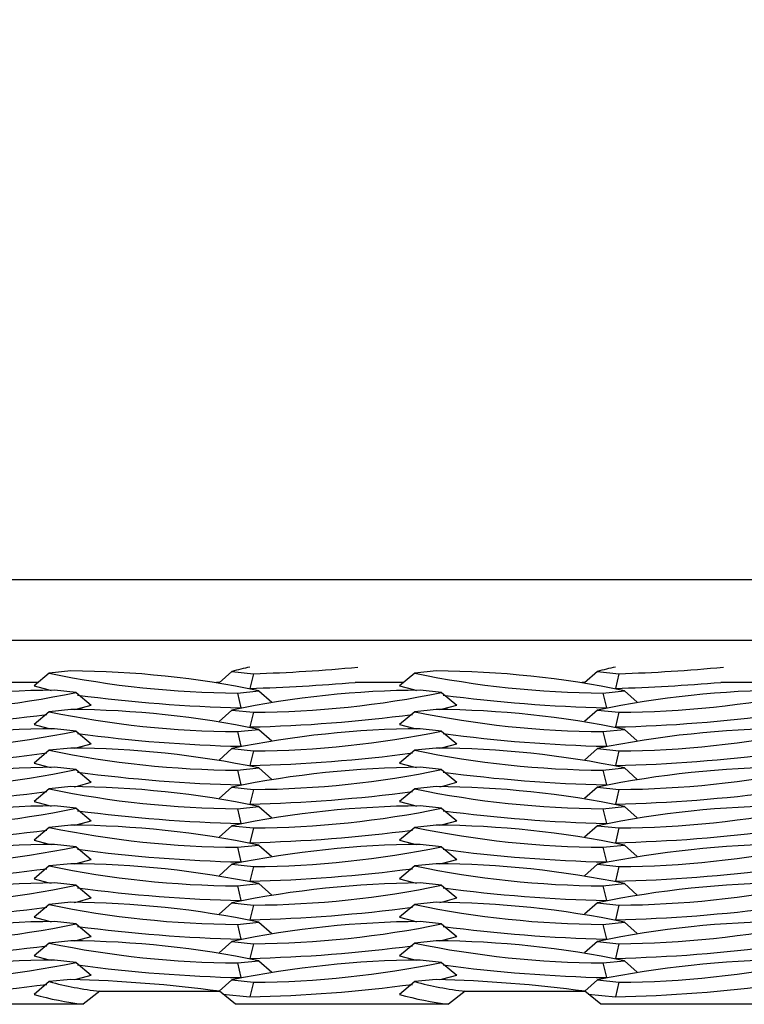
# Model space of a CAD drawing. Extents: x 0 to 17, y 0 to 11.
# Tile 52 of 81: x 13.029 to 13.184, y 4.736 to 4.947. Entities that reach past the tile are written whole.
import ezdxf

# ---------------------------------------------------------------- set-up
doc = ezdxf.new("R2010")
doc.units = 0
doc.header["$LTSCALE"] = 0.5
doc.header["$MEASUREMENT"] = 0
doc.layers.get('0').update_dxf_attribs({"linetype": 'CONTINUOUS'})
doc.layers.get('DEFPOINTS').update_dxf_attribs({"linetype": 'CONTINUOUS'})
doc.layers.add('E66R', color=7, linetype='CONTINUOUS')
doc.styles.add('Arial', font='arial.ttf', dxfattribs={"height": 0.09375})
doc.styles.add('SLDTEXTSTYLE0', font='TXT', dxfattribs={"width": 0.605})
doc.dimstyles.new('SLDDIMSTYLE0', dxfattribs={"dimtxt": 0.125, "dimasz": 0.15, "dimexe": 0, "dimexo": 0.0625, "dimgap": 0.03125, "dimtad": 0, "dimtih": 1, "dimtoh": 1, "dimdec": 3, "dimlfac": 4, "dimrnd": 1e-09, "dimzin": 12, "dimdsep": 46, "dimtxsty": 'SLDTEXTSTYLE0', "dimsah": 1, "dimcen": 0.09, "dimadec": 0, "dimazin": 3, "dimtfac": 1, "dimtdec": 3, "dimtofl": 0, "dimtmove": 0, "dimatfit": 3, "dimfxl": 1, "dimfrac": 2, "dimtolj": 1, "dimtzin": 12, "dimarcsym": 0})

# ---------------------------------------------------------------- blocks, each defined once
blk = doc.blocks.new('*D7')
at = {"layer": 'DEFPOINTS', "color": 0, "linetype": 'Continuous', "transparency": 16777216}
for p in [(14.07484555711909, 5.097803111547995), (9.574845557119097, 4.823060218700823), (14.07484555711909, 4.823060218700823)]:
    blk.add_point(p, dxfattribs=at)
at = {"layer": 'E66R', "color": 0, "linetype": 'Continuous', "lineweight": -2, "transparency": 16777216}
for p, q in [((9.574845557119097, 4.885560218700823), (9.574845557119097, 5.097803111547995)), ((9.724845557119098, 5.097803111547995), (11.70304303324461, 5.097803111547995)), ((13.92484555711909, 5.097803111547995), (11.94664808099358, 5.097803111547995)), ((14.07484555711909, 4.885560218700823), (14.07484555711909, 5.097803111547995))]:
    blk.add_line(p, q, dxfattribs=at)
at = {"layer": 'E66R', "color": 0, "linetype": 'Continuous', "transparency": 16777216}
for points in [[(9.724845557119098, 5.122803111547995), (9.724845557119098, 5.072803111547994), (9.574845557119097, 5.097803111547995)], [(13.92484555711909, 5.122803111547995), (13.92484555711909, 5.072803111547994), (14.07484555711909, 5.097803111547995)]]:
    blk.add_solid(points, dxfattribs=at)
at = {"layer": 'E66R', "color": 0, "linetype": 'Continuous', "transparency": 16777216, "insert": (11.8248455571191, 5.145669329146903), "char_height": 0.09375, "attachment_point": 2, "style": 'Arial'}
blk.add_mtext('\\A1;66"', dxfattribs=at)
blk = doc.blocks.new('*D14')
at = {"layer": 'DEFPOINTS', "color": 0, "linetype": 'Continuous', "transparency": 16777216}
for p in [(15.07484555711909, 5.347803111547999), (8.574845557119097, 4.795716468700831), (15.07484555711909, 4.795716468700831)]:
    blk.add_point(p, dxfattribs=at)
at = {"layer": 'E66R', "color": 0, "linetype": 'Continuous', "lineweight": -2, "transparency": 16777216}
for p, q in [((8.574845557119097, 4.858216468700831), (8.574845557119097, 5.347803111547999)), ((8.724845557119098, 5.347803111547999), (11.70329883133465, 5.347803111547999)), ((14.92484555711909, 5.347803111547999), (11.94639228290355, 5.347803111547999)), ((15.07484555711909, 4.858216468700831), (15.07484555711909, 5.347803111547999))]:
    blk.add_line(p, q, dxfattribs=at)
at = {"layer": 'E66R', "color": 0, "linetype": 'Continuous', "transparency": 16777216}
for points in [[(8.724845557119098, 5.372803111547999), (8.724845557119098, 5.322803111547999), (8.574845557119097, 5.347803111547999)], [(14.92484555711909, 5.372803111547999), (14.92484555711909, 5.322803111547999), (15.07484555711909, 5.347803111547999)]]:
    blk.add_solid(points, dxfattribs=at)
at = {"layer": 'E66R', "color": 0, "linetype": 'Continuous', "transparency": 16777216, "insert": (11.8248455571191, 5.395669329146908), "char_height": 0.09375, "attachment_point": 2, "style": 'Arial'}
blk.add_mtext('\\A1;98"', dxfattribs=at)

msp = doc.modelspace()

# ---------------------------------------------------------------- linework, layer by layer
at = {"color": 7, "linetype": 'Continuous', "lineweight": 25}
for p, q in [((13.30922055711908, 4.826966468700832), (12.93422055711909, 4.826966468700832)), ((13.30922055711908, 4.813939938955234), (12.93422055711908, 4.813939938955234)), ((13.03525584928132, 4.806983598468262), (13.03203058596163, 4.804266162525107)), ((13.03985386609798, 4.807468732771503), (13.03525584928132, 4.806983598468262)), ((13.07431319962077, 4.807347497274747), (13.07156691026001, 4.804898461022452)), ((13.07431319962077, 4.807347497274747), (13.07891121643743, 4.806862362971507)), ((13.07891121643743, 4.806862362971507), (13.07815900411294, 4.803725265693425)), ((13.11338084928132, 4.806983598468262), (13.11015558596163, 4.804266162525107)), ((13.11797886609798, 4.807468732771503), (13.11338084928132, 4.806983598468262)), ((13.15243819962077, 4.807347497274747), (13.14969191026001, 4.804898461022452)), ((13.15243819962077, 4.807347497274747), (13.15703621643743, 4.806862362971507)), ((13.15703621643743, 4.806862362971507), (13.15628400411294, 4.803725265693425)), ((13.0329353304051, 4.805028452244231), (13.02254366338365, 4.805028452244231)), ((13.04100291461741, 4.802862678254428), (13.03640489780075, 4.803347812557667)), ((13.07171267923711, 4.805028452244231), (13.07101781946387, 4.805028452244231)), ((13.1110603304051, 4.805028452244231), (13.10066866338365, 4.805028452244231)), ((13.11912791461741, 4.802862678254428), (13.11452989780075, 4.803347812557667)), ((13.14983767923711, 4.805028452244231), (13.14914281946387, 4.805028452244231)), ((13.18918533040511, 4.805028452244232), (13.17879366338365, 4.805028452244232)), ((13.04100291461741, 4.802862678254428), (13.0442281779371, 4.800145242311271)), ((13.07547254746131, 4.802740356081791), (13.08007056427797, 4.803225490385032)), ((13.07547254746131, 4.802740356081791), (13.0762247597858, 4.799603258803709)), ((13.08007056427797, 4.803225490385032), (13.08283072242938, 4.800764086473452)), ((13.11912791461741, 4.802862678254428), (13.1223531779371, 4.800145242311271)), ((13.15359754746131, 4.802740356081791), (13.15819556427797, 4.803225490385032)), ((13.15359754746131, 4.802740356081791), (13.1543497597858, 4.799603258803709)), ((13.15819556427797, 4.803225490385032), (13.16095572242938, 4.800764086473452)), ((13.03985386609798, 4.799225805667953), (13.03525584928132, 4.798740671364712)), ((13.07431319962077, 4.799104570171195), (13.07156691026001, 4.7966555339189)), ((13.07431319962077, 4.799104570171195), (13.07891121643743, 4.798619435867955)), ((13.11797886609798, 4.799225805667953), (13.11338084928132, 4.798740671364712)), ((13.15243819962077, 4.799104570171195), (13.14969191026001, 4.7966555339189)), ((13.15243819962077, 4.799104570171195), (13.15703621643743, 4.798619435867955)), ((13.03525584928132, 4.798740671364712), (13.03203058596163, 4.796023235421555)), ((13.07891121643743, 4.798619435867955), (13.07815900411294, 4.795482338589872)), ((13.11338084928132, 4.798740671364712), (13.11015558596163, 4.796023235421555)), ((13.15703621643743, 4.798619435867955), (13.15628400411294, 4.795482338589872)), ((13.04100291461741, 4.794619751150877), (13.03640489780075, 4.795104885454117)), ((13.07547254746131, 4.794497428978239), (13.08007056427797, 4.794982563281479)), ((13.08007056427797, 4.794982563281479), (13.08283072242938, 4.792521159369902)), ((13.11912791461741, 4.794619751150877), (13.11452989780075, 4.795104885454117)), ((13.15359754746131, 4.794497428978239), (13.15819556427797, 4.794982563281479)), ((13.15819556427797, 4.794982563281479), (13.16095572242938, 4.792521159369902)), ((13.04100291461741, 4.794619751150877), (13.0442281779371, 4.79190231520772)), ((13.07547254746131, 4.794497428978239), (13.0762247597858, 4.791360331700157)), ((13.11912791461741, 4.794619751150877), (13.1223531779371, 4.79190231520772)), ((13.15359754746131, 4.794497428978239), (13.1543497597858, 4.791360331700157)), ((13.03985386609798, 4.7909828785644), (13.03525584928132, 4.79049774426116)), ((13.07431319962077, 4.790861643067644), (13.07156691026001, 4.788412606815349)), ((13.07431319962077, 4.790861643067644), (13.07891121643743, 4.790376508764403)), ((13.11797886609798, 4.7909828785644), (13.11338084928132, 4.79049774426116)), ((13.15243819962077, 4.790861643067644), (13.14969191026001, 4.788412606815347)), ((13.15243819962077, 4.790861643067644), (13.15703621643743, 4.790376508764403)), ((13.03525584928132, 4.79049774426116), (13.03203058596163, 4.787780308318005)), ((13.07891121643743, 4.790376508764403), (13.07815900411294, 4.787239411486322)), ((13.11338084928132, 4.79049774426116), (13.11015558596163, 4.787780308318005)), ((13.15703621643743, 4.790376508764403), (13.15628400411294, 4.787239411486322)), ((13.04100291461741, 4.786376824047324), (13.03640489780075, 4.786861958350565)), ((13.0754725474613, 4.786254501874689), (13.08007056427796, 4.786739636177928)), ((13.08007056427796, 4.786739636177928), (13.08283072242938, 4.78427823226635)), ((13.11912791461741, 4.786376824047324), (13.11452989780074, 4.786861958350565)), ((13.1535975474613, 4.786254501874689), (13.15819556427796, 4.786739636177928)), ((13.15819556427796, 4.786739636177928), (13.16095572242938, 4.78427823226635)), ((13.04100291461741, 4.786376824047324), (13.0442281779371, 4.783659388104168)), ((13.0754725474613, 4.786254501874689), (13.07622475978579, 4.783117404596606)), ((13.11912791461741, 4.786376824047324), (13.12235317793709, 4.783659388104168)), ((13.1535975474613, 4.786254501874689), (13.15434975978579, 4.783117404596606)), ((13.03525584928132, 4.782254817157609), (13.03203058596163, 4.779537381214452)), ((13.03985386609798, 4.782739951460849), (13.03525584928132, 4.782254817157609)), ((13.07431319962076, 4.782618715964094), (13.07156691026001, 4.780169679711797)), ((13.07431319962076, 4.782618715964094), (13.07891121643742, 4.782133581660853)), ((13.11338084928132, 4.782254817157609), (13.11015558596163, 4.779537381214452)), ((13.11797886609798, 4.782739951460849), (13.11338084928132, 4.782254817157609)), ((13.15243819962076, 4.782618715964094), (13.14969191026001, 4.780169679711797)), ((13.15243819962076, 4.782618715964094), (13.15703621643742, 4.782133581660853)), ((13.07891121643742, 4.782133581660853), (13.07815900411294, 4.778996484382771)), ((13.15703621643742, 4.782133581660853), (13.15628400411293, 4.778996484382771)), ((13.04100291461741, 4.778133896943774), (13.03640489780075, 4.778619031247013)), ((13.04100291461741, 4.778133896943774), (13.0442281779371, 4.775416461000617)), ((13.0754725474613, 4.778011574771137), (13.08007056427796, 4.778496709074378)), ((13.08007056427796, 4.778496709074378), (13.08283072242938, 4.776035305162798)), ((13.11912791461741, 4.778133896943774), (13.11452989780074, 4.778619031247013)), ((13.11912791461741, 4.778133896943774), (13.12235317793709, 4.775416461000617)), ((13.1535975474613, 4.778011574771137), (13.15819556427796, 4.778496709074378)), ((13.15819556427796, 4.778496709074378), (13.16095572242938, 4.776035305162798)), ((13.0754725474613, 4.778011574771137), (13.0762247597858, 4.774874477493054)), ((13.1535975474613, 4.778011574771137), (13.1543497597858, 4.774874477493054)), ((13.03525584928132, 4.774011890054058), (13.03203058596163, 4.771294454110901)), ((13.03985386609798, 4.774497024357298), (13.03525584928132, 4.774011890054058)), ((13.07431319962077, 4.774375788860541), (13.07156691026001, 4.771926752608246)), ((13.07431319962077, 4.774375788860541), (13.07891121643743, 4.773890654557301)), ((13.07891121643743, 4.773890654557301), (13.07815900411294, 4.770753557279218)), ((13.11338084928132, 4.774011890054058), (13.11015558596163, 4.771294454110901)), ((13.11797886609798, 4.774497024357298), (13.11338084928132, 4.774011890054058)), ((13.15243819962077, 4.774375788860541), (13.14969191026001, 4.771926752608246)), ((13.15243819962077, 4.774375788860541), (13.15703621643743, 4.773890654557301)), ((13.15703621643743, 4.773890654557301), (13.15628400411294, 4.770753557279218)), ((13.04100291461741, 4.769890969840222), (13.03640489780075, 4.770376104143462)), ((13.04100291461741, 4.769890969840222), (13.0442281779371, 4.767173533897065)), ((13.07547254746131, 4.769768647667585), (13.08007056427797, 4.770253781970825)), ((13.07547254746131, 4.769768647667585), (13.0762247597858, 4.766631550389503)), ((13.08007056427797, 4.770253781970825), (13.08283072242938, 4.767792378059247)), ((13.11912791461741, 4.769890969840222), (13.11452989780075, 4.770376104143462)), ((13.11912791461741, 4.769890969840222), (13.1223531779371, 4.767173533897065)), ((13.15359754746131, 4.769768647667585), (13.15819556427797, 4.770253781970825)), ((13.15359754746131, 4.769768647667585), (13.1543497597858, 4.766631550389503)), ((13.15819556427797, 4.770253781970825), (13.16095572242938, 4.767792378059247)), ((13.03525584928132, 4.765768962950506), (13.03203058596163, 4.763051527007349)), ((13.03985386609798, 4.766254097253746), (13.03525584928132, 4.765768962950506)), ((13.07431319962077, 4.76613286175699), (13.07156691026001, 4.763683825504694)), ((13.07431319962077, 4.76613286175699), (13.07891121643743, 4.76564772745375)), ((13.07891121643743, 4.76564772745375), (13.07815900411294, 4.762510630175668)), ((13.11338084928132, 4.765768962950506), (13.11015558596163, 4.763051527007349)), ((13.11797886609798, 4.766254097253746), (13.11338084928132, 4.765768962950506)), ((13.15243819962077, 4.76613286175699), (13.14969191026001, 4.763683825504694)), ((13.15243819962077, 4.76613286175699), (13.15703621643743, 4.76564772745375)), ((13.15703621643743, 4.76564772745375), (13.15628400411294, 4.762510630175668)), ((13.04100291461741, 4.761648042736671), (13.03640489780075, 4.76213317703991)), ((13.04100291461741, 4.761648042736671), (13.0442281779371, 4.758930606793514)), ((13.07547254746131, 4.761525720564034), (13.08007056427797, 4.762010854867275)), ((13.07547254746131, 4.761525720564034), (13.0762247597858, 4.758388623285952)), ((13.08007056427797, 4.762010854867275), (13.08283072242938, 4.759549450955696)), ((13.11912791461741, 4.761648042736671), (13.11452989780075, 4.76213317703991)), ((13.11912791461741, 4.761648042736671), (13.1223531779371, 4.758930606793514)), ((13.15359754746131, 4.761525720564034), (13.15819556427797, 4.762010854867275)), ((13.15359754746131, 4.761525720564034), (13.1543497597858, 4.758388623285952)), ((13.15819556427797, 4.762010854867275), (13.16095572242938, 4.759549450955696)), ((13.03525584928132, 4.757526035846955), (13.03203058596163, 4.754808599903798)), ((13.03985386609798, 4.758011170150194), (13.03525584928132, 4.757526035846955)), ((13.07431319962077, 4.757889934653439), (13.07156691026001, 4.755440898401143)), ((13.07431319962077, 4.757889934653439), (13.07891121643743, 4.757404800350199)), ((13.07891121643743, 4.757404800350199), (13.07815900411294, 4.754267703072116)), ((13.11338084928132, 4.757526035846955), (13.11015558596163, 4.754808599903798)), ((13.11797886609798, 4.758011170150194), (13.11338084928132, 4.757526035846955)), ((13.15243819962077, 4.757889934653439), (13.14969191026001, 4.755440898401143)), ((13.15243819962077, 4.757889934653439), (13.15703621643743, 4.757404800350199)), ((13.15703621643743, 4.757404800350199), (13.15628400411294, 4.754267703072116)), ((13.04100291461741, 4.75340511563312), (13.03640489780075, 4.753890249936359)), ((13.04100291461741, 4.75340511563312), (13.0442281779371, 4.750687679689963)), ((13.07547254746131, 4.753282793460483), (13.08007056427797, 4.753767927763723)), ((13.07547254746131, 4.753282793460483), (13.0762247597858, 4.7501456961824)), ((13.08007056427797, 4.753767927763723), (13.08283072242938, 4.751306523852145)), ((13.11912791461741, 4.75340511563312), (13.11452989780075, 4.75389024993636)), ((13.11912791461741, 4.75340511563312), (13.1223531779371, 4.750687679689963)), ((13.15359754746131, 4.753282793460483), (13.15819556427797, 4.753767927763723)), ((13.15359754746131, 4.753282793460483), (13.1543497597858, 4.7501456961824)), ((13.15819556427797, 4.753767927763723), (13.16095572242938, 4.751306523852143)), ((13.03525584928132, 4.749283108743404), (13.03203058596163, 4.746565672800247)), ((13.03985386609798, 4.749768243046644), (13.03525584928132, 4.749283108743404)), ((13.07431319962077, 4.749647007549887), (13.07156691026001, 4.747197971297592)), ((13.07431319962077, 4.749647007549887), (13.07891121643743, 4.749161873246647)), ((13.07891121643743, 4.749161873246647), (13.07815900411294, 4.746024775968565)), ((13.11338084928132, 4.749283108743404), (13.11015558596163, 4.746565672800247)), ((13.11797886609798, 4.749768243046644), (13.11338084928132, 4.749283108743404)), ((13.15243819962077, 4.749647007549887), (13.14969191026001, 4.747197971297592)), ((13.15243819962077, 4.749647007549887), (13.15703621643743, 4.749161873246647)), ((13.15703621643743, 4.749161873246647), (13.15628400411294, 4.746024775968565)), ((13.04100291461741, 4.745162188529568), (13.03640489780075, 4.745647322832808)), ((13.04100291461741, 4.745162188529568), (13.0442281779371, 4.742444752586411)), ((13.07547254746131, 4.745039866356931), (13.08007056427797, 4.745525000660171)), ((13.07547254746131, 4.745039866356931), (13.0762247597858, 4.741902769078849)), ((13.08007056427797, 4.745525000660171), (13.08283072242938, 4.743063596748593)), ((13.11912791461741, 4.745162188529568), (13.11452989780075, 4.745647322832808)), ((13.11912791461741, 4.745162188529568), (13.1223531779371, 4.742444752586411)), ((13.15359754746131, 4.745039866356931), (13.15819556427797, 4.745525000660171)), ((13.15359754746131, 4.745039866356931), (13.1543497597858, 4.741902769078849)), ((13.15819556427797, 4.745525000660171), (13.16095572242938, 4.743063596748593)), ((13.03525584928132, 4.741040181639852), (13.03203058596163, 4.738322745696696)), ((13.03985386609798, 4.741525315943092), (13.03525584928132, 4.741040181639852)), ((13.07431319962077, 4.741404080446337), (13.07161479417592, 4.738997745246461)), ((13.07431319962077, 4.741404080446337), (13.07891121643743, 4.740918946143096)), ((13.07891121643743, 4.740918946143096), (13.07815900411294, 4.737781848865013)), ((13.11338084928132, 4.741040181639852), (13.11015558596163, 4.738322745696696)), ((13.11797886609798, 4.741525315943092), (13.11338084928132, 4.741040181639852)), ((13.15243819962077, 4.741404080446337), (13.14973979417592, 4.738997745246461)), ((13.15243819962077, 4.741404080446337), (13.15703621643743, 4.740918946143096)), ((13.15703621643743, 4.740918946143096), (13.15628400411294, 4.737781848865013)), ((13.04606198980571, 4.738996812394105), (13.04249835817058, 4.736200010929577)), ((13.04606198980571, 4.738996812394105), (13.07162275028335, 4.738996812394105)), ((13.07503970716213, 4.736200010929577), (13.07162275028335, 4.738996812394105)), ((13.0723595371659, 4.738393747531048), (13.07815900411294, 4.737781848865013)), ((13.12418698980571, 4.738996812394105), (13.12062335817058, 4.736200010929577)), ((13.12418698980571, 4.738996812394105), (13.14974775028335, 4.738996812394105)), ((13.15316470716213, 4.736200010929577), (13.14974775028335, 4.738996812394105)), ((13.1504845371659, 4.738393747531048), (13.15628400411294, 4.737781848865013)), ((13.04249835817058, 4.736200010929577), (12.99691470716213, 4.736200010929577)), ((13.12062335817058, 4.736200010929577), (13.07503970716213, 4.736200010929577)), ((13.19874835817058, 4.736200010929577), (13.15316470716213, 4.736200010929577))]:
    msp.add_line(p, q, dxfattribs=at)
at = {"color": 7, "linetype": 'Continuous', "lineweight": 25, "flags": 128}
for points in [[(13.03203058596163, 4.804266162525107), (13.03498539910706, 4.803469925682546), (13.03566251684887, 4.803319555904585)], [(13.11015558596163, 4.804266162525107), (13.11311039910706, 4.803469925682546), (13.11378751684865, 4.803319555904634)], [(13.04059197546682, 4.799197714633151), (13.04127336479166, 4.79934900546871), (13.0442281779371, 4.800145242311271)], [(13.11871697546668, 4.799197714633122), (13.11939836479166, 4.79934900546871), (13.1223531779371, 4.800145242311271)], [(13.03203058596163, 4.796023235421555), (13.03498539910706, 4.795226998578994), (13.03566251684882, 4.795076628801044)], [(13.11015558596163, 4.796023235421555), (13.11311039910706, 4.795226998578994), (13.11378751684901, 4.795076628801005)], [(13.04059197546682, 4.790954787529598), (13.04127336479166, 4.791106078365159), (13.0442281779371, 4.79190231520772)], [(13.1187169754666, 4.790954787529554), (13.11939836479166, 4.791106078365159), (13.1223531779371, 4.79190231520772)], [(13.03203058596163, 4.787780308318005), (13.03498539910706, 4.786984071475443), (13.03566251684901, 4.786833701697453)], [(13.11015558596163, 4.787780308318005), (13.11311039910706, 4.786984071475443), (13.11378751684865, 4.786833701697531)], [(13.04059197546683, 4.782711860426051), (13.04127336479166, 4.782863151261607), (13.0442281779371, 4.783659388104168)], [(13.11871697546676, 4.782711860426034), (13.11939836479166, 4.782863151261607), (13.12235317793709, 4.783659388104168)], [(13.03203058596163, 4.779537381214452), (13.03498539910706, 4.778741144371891), (13.03566251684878, 4.77859077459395)], [(13.11015558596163, 4.779537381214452), (13.11311039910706, 4.778741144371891), (13.11378751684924, 4.778590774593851)], [(13.04059197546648, 4.774468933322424), (13.04127336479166, 4.774620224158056), (13.0442281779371, 4.775416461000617)], [(13.11871697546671, 4.774468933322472), (13.11939836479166, 4.774620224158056), (13.12235317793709, 4.775416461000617)], [(13.03203058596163, 4.771294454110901), (13.03498539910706, 4.77049821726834), (13.03566251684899, 4.770347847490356)], [(13.11015558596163, 4.771294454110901), (13.11311039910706, 4.77049821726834), (13.11378751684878, 4.770347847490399)], [(13.04059197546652, 4.766226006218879), (13.04127336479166, 4.766377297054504), (13.0442281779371, 4.767173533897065)], [(13.11871697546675, 4.766226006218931), (13.11939836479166, 4.766377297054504), (13.1223531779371, 4.767173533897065)], [(13.03203058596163, 4.763051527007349), (13.03498539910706, 4.762255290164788), (13.03566251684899, 4.762104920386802)], [(13.11015558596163, 4.763051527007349), (13.11311039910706, 4.762255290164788), (13.11378751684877, 4.762104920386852)], [(13.04059197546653, 4.757983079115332), (13.04127336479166, 4.758134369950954), (13.0442281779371, 4.758930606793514)], [(13.11871697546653, 4.757983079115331), (13.11939836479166, 4.758134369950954), (13.1223531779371, 4.758930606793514)], [(13.03203058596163, 4.754808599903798), (13.03498539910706, 4.754012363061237), (13.03566251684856, 4.753861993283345)], [(13.11015558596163, 4.754808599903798), (13.11311039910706, 4.754012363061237), (13.11378751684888, 4.753861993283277)], [(13.04059197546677, 4.749740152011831), (13.04127336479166, 4.749891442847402), (13.0442281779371, 4.750687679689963)], [(13.11871697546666, 4.749740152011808), (13.11939836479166, 4.749891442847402), (13.1223531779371, 4.750687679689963)], [(13.03203058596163, 4.746565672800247), (13.03498539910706, 4.745769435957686), (13.03566251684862, 4.745619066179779)], [(13.11015558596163, 4.746565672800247), (13.11311039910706, 4.745769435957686), (13.11378751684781, 4.745619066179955)], [(13.04059197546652, 4.741497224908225), (13.04127336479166, 4.74164851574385), (13.0442281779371, 4.742444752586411)], [(13.11871697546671, 4.741497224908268), (13.11939836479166, 4.74164851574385), (13.1223531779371, 4.742444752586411)]]:
    msp.add_lwpolyline(points, dxfattribs=at)
at = {"color": 7, "linetype": 'Continuous', "lineweight": 25}
for centre, radius, start, end in [((13.08664231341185, 4.764602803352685), 0.04448725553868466, 101.0119333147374, 106.0894720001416), ((13.065906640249, 5.191045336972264), 0.384403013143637, 271.9387192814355, 275.2760175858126), ((13.16476731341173, 4.764602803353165), 0.04448725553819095, 101.0119333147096, 106.0894720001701), ((13.14403164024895, 5.191045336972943), 0.3844030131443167, 271.9387192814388, 275.2760175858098), ((13.07667250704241, 5.006818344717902), 0.2040815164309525, 258.2909631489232, 269.6631100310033), ((13.0386539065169, 4.60339074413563), 0.204081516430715, 78.29096314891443, 89.66311003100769), ((13.15479750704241, 5.006818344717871), 0.2040815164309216, 258.2909631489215, 269.6631100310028), ((13.11677890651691, 4.603390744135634), 0.2040815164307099, 78.29096314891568, 89.66311003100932), ((13.03760485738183, 4.599269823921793), 0.2040815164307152, 90.3368899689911, 101.7090368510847), ((13.11572985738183, 4.599269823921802), 0.2040815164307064, 90.3368899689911, 101.7090368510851), ((13.06508335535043, 5.224631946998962), 0.4211097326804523, 271.7793460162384, 274.8474832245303), ((13.19385485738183, 4.599269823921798), 0.2040815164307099, 90.33688996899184, 101.7090368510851), ((13.14320835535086, 5.224631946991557), 0.4211097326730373, 271.7793460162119, 274.8474832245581), ((12.99958625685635, 5.002697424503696), 0.2040815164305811, 270.3368899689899, 281.7090368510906), ((13.08361226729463, 5.120824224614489), 0.3213059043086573, 262.4346050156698, 268.6825318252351), ((13.07771125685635, 5.002697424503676), 0.2040815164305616, 270.3368899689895, 281.7090368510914), ((13.16173726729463, 5.12082422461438), 0.3213059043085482, 262.4346050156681, 268.6825318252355), ((13.15583625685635, 5.002697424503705), 0.2040815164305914, 270.3368899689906, 281.709036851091), ((13.03865390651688, 4.595147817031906), 0.2040815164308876, 78.29096314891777, 89.66311003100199), ((13.11677890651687, 4.595147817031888), 0.2040815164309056, 78.29096314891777, 89.66311003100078), ((12.99257679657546, 5.117935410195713), 0.3225392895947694, 271.3248140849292, 277.5172654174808), ((13.07667250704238, 4.998575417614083), 0.2040815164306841, 258.290963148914, 269.6631100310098), ((13.07070179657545, 5.117935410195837), 0.3225392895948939, 271.3248140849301, 277.5172654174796), ((13.1547975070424, 4.998575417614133), 0.2040815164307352, 258.2909631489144, 269.6631100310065), ((13.14882679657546, 5.11793541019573), 0.3225392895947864, 271.3248140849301, 277.5172654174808), ((13.03760485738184, 4.5910268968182), 0.2040815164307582, 90.33688996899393, 101.7090368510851), ((13.11572985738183, 4.591026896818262), 0.2040815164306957, 90.33688996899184, 101.7090368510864), ((13.19385485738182, 4.59102689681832), 0.204081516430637, 90.33688996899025, 101.7090368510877), ((12.99958625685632, 4.994454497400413), 0.204081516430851, 270.3368899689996, 281.7090368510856), ((13.08361226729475, 5.112581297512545), 0.3213059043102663, 262.4346050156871, 268.6825318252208), ((13.07771125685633, 4.994454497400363), 0.2040815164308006, 270.3368899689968, 281.7090368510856), ((13.16173726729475, 5.112581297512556), 0.3213059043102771, 262.4346050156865, 268.6825318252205), ((13.15583625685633, 4.994454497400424), 0.2040815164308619, 270.3368899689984, 281.7090368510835), ((13.0386539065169, 4.586904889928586), 0.204081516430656, 78.29096314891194, 89.66311003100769), ((13.11677890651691, 4.586904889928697), 0.2040815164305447, 78.29096314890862, 89.66311003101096), ((12.99257679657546, 5.109692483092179), 0.3225392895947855, 271.3248140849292, 277.5172654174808), ((13.07667250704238, 4.990332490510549), 0.204081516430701, 258.2909631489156, 269.6631100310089), ((13.07070179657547, 5.109692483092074), 0.3225392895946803, 271.3248140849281, 277.5172654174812), ((13.15479750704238, 4.990332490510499), 0.2040815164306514, 258.2909631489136, 269.6631100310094), ((13.14882679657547, 5.109692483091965), 0.3225392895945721, 271.3248140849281, 277.5172654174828), ((13.03760485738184, 4.582783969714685), 0.2040815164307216, 90.3368899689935, 101.7090368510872), ((13.11572985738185, 4.582783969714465), 0.2040815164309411, 90.3368899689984, 101.7090368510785), ((13.19385485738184, 4.582783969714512), 0.2040815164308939, 90.33688996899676, 101.7090368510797), ((12.99958625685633, 4.986211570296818), 0.204081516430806, 270.3368899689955, 281.7090368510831), ((13.08361226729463, 5.104338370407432), 0.3213059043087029, 262.4346050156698, 268.6825318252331), ((13.07771125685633, 4.986211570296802), 0.20408151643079, 270.3368899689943, 281.7090368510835), ((13.16173726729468, 5.104338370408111), 0.3213059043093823, 262.4346050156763, 268.6825318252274), ((13.15583625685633, 4.986211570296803), 0.2040815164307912, 270.3368899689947, 281.7090368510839), ((13.07667250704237, 4.982089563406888), 0.2040815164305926, 258.2909631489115, 269.6631100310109), ((13.03865390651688, 4.578661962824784), 0.2040815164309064, 78.29096314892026, 89.66311003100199), ((13.15479750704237, 4.982089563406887), 0.2040815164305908, 258.2909631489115, 269.6631100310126), ((13.11677890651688, 4.578661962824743), 0.2040815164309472, 78.29096314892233, 89.66311003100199), ((12.99257679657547, 5.1014495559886), 0.3225392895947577, 271.3248140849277, 277.5172654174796), ((13.07070179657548, 5.101449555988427), 0.3225392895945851, 271.3248140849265, 277.5172654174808), ((13.14882679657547, 5.10144955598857), 0.3225392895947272, 271.3248140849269, 277.5172654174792), ((13.03760485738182, 4.57454104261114), 0.2040815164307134, 90.33688996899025, 101.7090368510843), ((12.99958625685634, 4.977968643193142), 0.2040815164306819, 270.3368899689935, 281.7090368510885), ((13.11572985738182, 4.574541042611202), 0.2040815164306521, 90.33688996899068, 101.7090368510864), ((13.07771125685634, 4.977968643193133), 0.2040815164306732, 270.3368899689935, 281.7090368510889), ((13.19385485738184, 4.574541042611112), 0.204081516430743, 90.33688996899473, 101.7090368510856), ((13.15583625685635, 4.9779686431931), 0.2040815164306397, 270.3368899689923, 281.7090368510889), ((13.08361226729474, 5.096095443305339), 0.321305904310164, 262.4346050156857, 268.6825318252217), ((13.16173726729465, 5.096095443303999), 0.321305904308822, 262.4346050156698, 268.6825318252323), ((13.0766725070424, 4.973846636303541), 0.2040815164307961, 258.2909631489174, 269.6631100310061), ((13.0386539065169, 4.570419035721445), 0.2040815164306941, 78.29096314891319, 89.66311003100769), ((13.1547975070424, 4.97384663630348), 0.204081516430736, 258.2909631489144, 269.6631100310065), ((13.1167789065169, 4.570419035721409), 0.2040815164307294, 78.29096314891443, 89.66311003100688), ((12.99257679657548, 5.093206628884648), 0.3225392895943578, 271.3248140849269, 277.5172654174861), ((13.07070179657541, 5.093206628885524), 0.3225392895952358, 271.324814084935, 277.5172654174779), ((13.14882679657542, 5.093206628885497), 0.3225392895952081, 271.324814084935, 277.5172654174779), ((13.03760485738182, 4.566298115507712), 0.2040815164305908, 90.336889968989, 101.7090368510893), ((12.99958625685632, 4.969725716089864), 0.2040815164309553, 270.3368899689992, 281.7090368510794), ((13.11572985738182, 4.566298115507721), 0.2040815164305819, 90.33688996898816, 101.7090368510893), ((13.07771125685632, 4.969725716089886), 0.2040815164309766, 270.3368899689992, 281.7090368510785), ((13.19385485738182, 4.566298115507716), 0.2040815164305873, 90.336889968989, 101.7090368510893), ((13.15583625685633, 4.969725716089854), 0.2040815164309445, 270.336889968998, 281.7090368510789), ((13.08361226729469, 5.087852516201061), 0.3213059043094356, 262.4346050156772, 268.6825318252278), ((13.16173726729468, 5.087852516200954), 0.3213059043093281, 262.434605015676, 268.6825318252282), ((13.07667250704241, 4.965603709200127), 0.2040815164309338, 258.2909631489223, 269.6631100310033), ((13.03865390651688, 4.562176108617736), 0.2040815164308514, 78.29096314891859, 89.66311003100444), ((13.15479750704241, 4.965603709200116), 0.2040815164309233, 258.2909631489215, 269.6631100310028), ((13.11677890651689, 4.562176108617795), 0.2040815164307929, 78.29096314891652, 89.66311003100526), ((12.99257679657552, 5.084963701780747), 0.322539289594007, 271.3248140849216, 277.5172654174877), ((13.07070179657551, 5.084963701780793), 0.3225392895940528, 271.3248140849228, 277.5172654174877), ((13.14882679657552, 5.084963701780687), 0.3225392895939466, 271.324814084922, 277.5172654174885), ((13.03760485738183, 4.558055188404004), 0.2040815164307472, 90.33688996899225, 101.7090368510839), ((12.99958625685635, 4.961482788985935), 0.2040815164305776, 270.3368899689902, 281.709036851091), ((13.11572985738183, 4.558055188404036), 0.2040815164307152, 90.3368899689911, 101.7090368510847), ((13.07771125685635, 4.961482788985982), 0.2040815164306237, 270.3368899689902, 281.7090368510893), ((13.19385485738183, 4.558055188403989), 0.2040815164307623, 90.33688996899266, 101.709036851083), ((13.15583625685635, 4.961482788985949), 0.2040815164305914, 270.3368899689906, 281.709036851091), ((13.08361226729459, 5.079609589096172), 0.3213059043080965, 262.4346050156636, 268.6825318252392), ((13.16173726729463, 5.079609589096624), 0.3213059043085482, 262.4346050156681, 268.6825318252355), ((13.07667250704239, 4.95736078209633), 0.2040815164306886, 258.290963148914, 269.6631100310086), ((13.03865390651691, 4.553933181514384), 0.2040815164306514, 78.29096314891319, 89.66311003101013), ((13.15479750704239, 4.957360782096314), 0.2040815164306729, 258.2909631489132, 269.6631100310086), ((13.11677890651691, 4.553933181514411), 0.2040815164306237, 78.29096314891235, 89.66311003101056), ((12.99257679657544, 5.076720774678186), 0.3225392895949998, 271.3248140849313, 277.5172654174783), ((13.07070179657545, 5.076720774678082), 0.3225392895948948, 271.3248140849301, 277.5172654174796), ((13.14882679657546, 5.076720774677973), 0.3225392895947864, 271.3248140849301, 277.5172654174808), ((13.03760485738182, 4.549812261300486), 0.2040815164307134, 90.33688996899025, 101.7090368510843), ((12.99958625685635, 4.953239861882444), 0.2040815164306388, 270.3368899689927, 281.7090368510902), ((13.08361226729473, 5.071366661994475), 0.3213059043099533, 262.4346050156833, 268.6825318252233), ((13.11572985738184, 4.549812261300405), 0.2040815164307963, 90.33688996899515, 101.7090368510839), ((13.07771125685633, 4.953239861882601), 0.2040815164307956, 270.3368899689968, 281.7090368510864), ((13.16173726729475, 5.071366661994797), 0.3213059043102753, 262.4346050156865, 268.6825318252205), ((13.19385485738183, 4.549812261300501), 0.2040815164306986, 90.33688996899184, 101.7090368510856), ((13.15583625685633, 4.953239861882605), 0.2040815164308, 270.3368899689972, 281.709036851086), ((12.99257679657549, 5.068477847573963), 0.3225392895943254, 271.3248140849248, 277.5172654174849), ((13.0766725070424, 4.949117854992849), 0.2040815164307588, 258.2909631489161, 269.6631100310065), ((13.03865390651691, 4.545690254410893), 0.2040815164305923, 78.29096314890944, 89.66311003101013), ((13.07070179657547, 5.068477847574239), 0.3225392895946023, 271.3248140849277, 277.5172654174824), ((13.1547975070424, 4.949117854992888), 0.2040815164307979, 258.2909631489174, 269.6631100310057), ((13.11677890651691, 4.545690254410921), 0.2040815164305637, 78.29096314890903, 89.66311003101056), ((13.14882679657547, 5.068477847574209), 0.3225392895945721, 271.3248140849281, 277.5172654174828), ((13.03760485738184, 4.541569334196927), 0.2040815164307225, 90.3368899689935, 101.7090368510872), ((12.99958625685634, 4.944996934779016), 0.2040815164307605, 270.3368899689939, 281.7090368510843), ((13.08361226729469, 5.063123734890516), 0.3213059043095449, 262.4346050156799, 268.6825318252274), ((13.11572985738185, 4.541569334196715), 0.2040815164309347, 90.33688996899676, 101.7090368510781), ((13.07771125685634, 4.944996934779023), 0.2040815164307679, 270.3368899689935, 281.7090368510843), ((13.16173726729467, 5.063123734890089), 0.3213059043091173, 262.4346050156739, 268.6825318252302), ((13.19385485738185, 4.54156933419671), 0.2040815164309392, 90.336889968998, 101.7090368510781), ((13.15583625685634, 4.944996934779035), 0.2040815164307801, 270.3368899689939, 281.7090368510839), ((12.99257679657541, 5.060234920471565), 0.3225392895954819, 271.3248140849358, 277.5172654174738), ((13.05446238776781, 4.813016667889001), 0.07449500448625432, 255.059063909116, 263.5252937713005), ((13.03120637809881, 4.432034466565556), 0.3096116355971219, 82.49926377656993, 88.39951426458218), ((13.07070179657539, 5.060234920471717), 0.3225392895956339, 271.3248140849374, 277.5172654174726), ((13.13258738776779, 4.813016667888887), 0.07449500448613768, 255.0590639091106, 263.52529377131), ((13.10933137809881, 4.432034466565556), 0.3096116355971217, 82.49926377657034, 88.39951426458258), ((13.14882679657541, 5.060234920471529), 0.3225392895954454, 271.3248140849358, 277.5172654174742), ((13.05042996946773, 4.802183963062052), 0.06645895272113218, 253.9275079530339, 263.1456391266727), ((13.12855496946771, 4.802183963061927), 0.06645895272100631, 253.9275079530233, 263.1456391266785)]:
    msp.add_arc(centre, radius, start, end, dxfattribs=at)

# ---------------------------------------------------------------- dimensions: what is measured, and where the dimension line sits
at = {"layer": 'E66R', "color": 2, "linetype": 'Continuous'}
for base, p1, p2, text, picture, middle in [((15.07484555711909, 5.347803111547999), (8.574845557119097, 4.795716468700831), (15.07484555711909, 4.795716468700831), '98"', '*D14', (11.8248455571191, 5.347803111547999)), ((14.07484555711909, 5.097803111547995), (9.574845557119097, 4.823060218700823), (14.07484555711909, 4.823060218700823), '66"', '*D7', (11.8248455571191, 5.097803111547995))]:
    dim = msp.add_linear_dim(base=base, p1=p1, p2=p2, text=text, dimstyle='SLDDIMSTYLE0', override={"dimpost": '', "dimtxsty": 'Arial'}, dxfattribs=at)
    dim.commit()
    dim.dimension.update_dxf_attribs({"geometry": picture, "text_midpoint": middle, "dimtype": 160})

doc.saveas('drawing.dxf')
